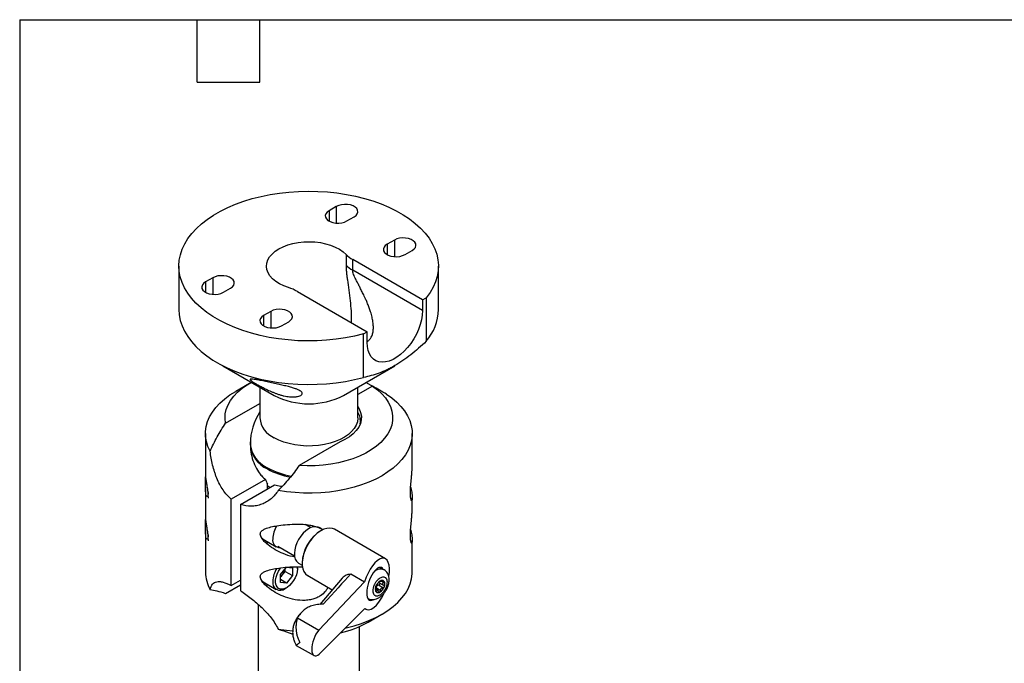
# Model space of a CAD drawing. Header units: millimetres. Extents: x 6 to 273, y 6 to 210.
# Tile 3 of 5: x 6 to 126, y 131 to 210. Entities that reach past the tile are written whole.
import ezdxf

# ---------------------------------------------------------------- set-up
doc = ezdxf.new("R2010")
doc.units = ezdxf.units.MM
doc.layers.add('TEXT', color=140, linetype='Continuous', lineweight=25)

msp = doc.modelspace()

# ---------------------------------------------------------------- linework, layer by layer
for p, q in [((44.8545, 186.8258), (43.9706, 186.3155)), ((44.8545, 186.8258), (44.8545, 184.8088)), ((43.9706, 186.3155), (43.9706, 185.0609)), ((46.1438, 185.0609), (47.0277, 185.5712)), ((51.9256, 182.7437), (51.0417, 182.2335)), ((51.0417, 182.2335), (51.0417, 180.9789)), ((51.9256, 182.7437), (51.9256, 180.7268)), ((46.0455, 180.9973), (46.0455, 179.701)), ((53.2149, 180.9789), (54.0988, 181.4891)), ((55.3513, 175.4696), (46.8537, 180.3752)), ((46.8537, 179.0789), (46.8537, 180.3752)), ((25.718, 179.5789), (25.718, 174.2902)), ((55.3513, 174.1734), (46.8537, 179.0789)), ((57.2775, 174.2902), (57.2775, 179.5789)), ((29.8285, 178.1514), (28.9446, 177.6412)), ((28.9446, 177.6412), (28.9446, 176.3866)), ((29.8285, 178.1514), (29.8285, 176.1345)), ((31.1178, 176.3866), (32.0017, 176.8968)), ((40.1185, 176.487), (48.6161, 171.5815)), ((55.3513, 175.4696), (55.7977, 175.7273)), ((55.3513, 175.4696), (55.3513, 174.1734)), ((55.7977, 175.7273), (55.7977, 170.4386)), ((36.8995, 174.0694), (36.0157, 173.5591)), ((36.8995, 174.0694), (36.8995, 172.0525)), ((36.0157, 173.5591), (36.0157, 172.3045)), ((38.1889, 172.3045), (39.0728, 172.8148)), ((46.6811, 173.0085), (46.6699, 172.705)), ((48.1697, 171.3238), (48.6161, 171.5815)), ((48.1697, 166.0351), (48.1697, 171.3238)), ((48.6161, 170.2852), (48.6161, 171.5815)), ((31.0679, 167.4543), (37.3115, 163.8488)), ((45.7319, 163.8488), (51.9854, 167.4601)), ((34.3139, 165.3104), (32.6298, 164.3379)), ((48.475, 165.4329), (49.8331, 164.6525)), ((35.5686, 164.8553), (35.5686, 161.122)), ((49.2677, 164.9744), (47.4748, 163.9394)), ((47.4748, 161.122), (47.4748, 164.8553)), ((49.8331, 164.6525), (49.8331, 164.6495)), ((31.3997, 160.4635), (35.5686, 162.8701)), ((28.9487, 159.2064), (28.9487, 154.0405)), ((45.3096, 158.1815), (40.3311, 155.3075)), ((54.0947, 155.346), (54.0947, 159.2064)), ((36.2289, 153.6274), (32.0877, 151.2367)), ((28.9487, 152.6996), (28.9487, 148.8555)), ((33.2102, 150.5887), (37.3514, 152.9794)), ((36.5055, 152.491), (36.5055, 153.0389)), ((29.2339, 151.8516), (29.2339, 151.67)), ((32.0877, 140.7285), (32.0877, 151.2367)), ((54.0947, 150.1609), (54.0947, 151.4109)), ((33.2102, 150.5887), (33.2102, 140.0804)), ((28.9487, 147.5145), (28.9487, 142.355)), ((41.7534, 147.7544), (41.0972, 148.1333)), ((43.2181, 147.5043), (42.7716, 147.762)), ((50.8218, 143.9808), (44.6315, 147.5543)), ((29.2339, 146.6666), (29.2339, 146.4849)), ((35.9691, 146.3487), (37.5601, 145.4302)), ((54.0947, 142.355), (54.0947, 146.2259)), ((37.7299, 145.4946), (39.7692, 144.3173)), ((38.0774, 142.048), (38.7993, 142.9461)), ((38.6374, 142.4292), (38.6374, 142.7447)), ((38.7993, 142.9461), (39.5213, 142.8816)), ((39.5213, 142.8816), (39.5213, 141.9189)), ((40.1252, 142.7489), (40.1252, 142.953)), ((40.2718, 143.4318), (40.7183, 143.174)), ((50.6533, 142.6347), (50.1635, 142.9174)), ((32.0877, 140.7285), (33.2102, 141.3765)), ((38.0774, 141.0854), (38.0774, 142.048)), ((38.0774, 141.7325), (38.2764, 141.9801)), ((38.7993, 141.0208), (38.0774, 141.4376)), ((38.2764, 141.9801), (38.6374, 142.4292)), ((38.6374, 142.4292), (39.5213, 141.9189)), ((39.5213, 141.9189), (38.7993, 141.0208)), ((41.3817, 141.925), (44.3627, 140.2042)), ((45.5595, 141.6264), (42.8608, 138.4195)), ((46.6237, 142.1259), (48.2887, 141.1647)), ((33.2102, 140.7685), (31.3997, 139.7233)), ((35.9691, 141.1636), (37.5601, 140.2452)), ((38.7993, 141.0208), (38.0774, 141.0854)), ((38.6228, 140.3505), (38.7995, 140.4526)), ((48.2887, 141.1647), (42.7296, 135.2985)), ((49.9411, 140.0957), (49.6703, 140.252)), ((49.7305, 140.4353), (50.2608, 140.1292)), ((50.513, 140.4498), (49.9827, 140.756)), ((50.0805, 141.0523), (50.6111, 140.746)), ((50.1617, 141.25), (50.2549, 141.1962)), ((50.2437, 141.2488), (50.2028, 141.2724)), ((50.617, 141.0768), (50.4023, 141.2008)), ((49.6592, 140.0798), (49.7784, 140.011)), ((35.3728, 138.414), (35.3728, 125.9022)), ((42.7743, 132.3676), (48.338, 137.9302)), ((48.3247, 137.9169), (48.4579, 137.8401)), ((40.1482, 136.7887), (42.7296, 135.2985)), ((40.8233, 137.6269), (40.3961, 137.1742)), ((40.8233, 137.6269), (40.8586, 137.6631)), ((40.9002, 137.699), (40.83, 137.6211)), ((48.7295, 136.251), (50.4136, 137.2235)), ((47.6706, 125.9022), (47.6706, 135.7185)), ((39.9882, 133.4359), (42.1561, 132.1844))]:
    msp.add_line(p, q)
at = {"flags": 128}
for points in [[(48.1697, 171.3238), (47.0873, 171.0601), (45.9738, 170.8436), (44.8355, 170.6756), (43.6788, 170.5569), (42.5099, 170.4882), (41.3354, 170.47), (40.1619, 170.5022), (38.9957, 170.5847), (37.8434, 170.7171), (36.7114, 170.8987), (35.6059, 171.1283), (34.533, 171.4048), (33.4988, 171.7266), (32.5089, 172.092), (31.5689, 172.4988), (30.6839, 172.9449), (29.8588, 173.4278), (29.0983, 173.9448), (28.4065, 174.493), (27.7873, 175.0694), (27.244, 175.6708), (26.7798, 176.2939), (26.3972, 176.9351), (26.0983, 177.5911), (25.8848, 178.258), (25.7578, 178.9323), (25.7181, 179.6102), (25.7659, 180.2879), (25.9009, 180.9616), (26.1223, 181.6277), (26.429, 182.2825), (26.8192, 182.9222), (27.2908, 183.5434), (27.8412, 184.1427), (28.4672, 184.7166), (29.1655, 185.2621), (29.9322, 185.776), (30.7629, 186.2556), (31.6532, 186.6982), (32.5981, 187.1013), (33.5923, 187.4627), (34.6303, 187.7805), (35.7064, 188.0527), (36.8146, 188.278), (37.9488, 188.455), (39.1026, 188.5828), (40.2697, 188.6608), (41.4437, 188.6883), (42.6179, 188.6654), (43.7859, 188.5921), (44.9412, 188.4689), (46.0775, 188.2963), (47.1883, 188.0754), (48.2676, 187.8075), (49.3094, 187.4939), (50.3079, 187.1364), (51.2575, 186.737), (52.1531, 186.298), (52.9895, 185.8217), (53.7623, 185.3108), (54.467, 184.7681), (55.0999, 184.1967), (55.6573, 183.5996), (56.1363, 182.9803), (56.5341, 182.3421), (56.8486, 181.6886), (57.0779, 181.0234), (57.2209, 180.3502), (57.2767, 179.6727), (57.2451, 178.9947), (57.1261, 178.3199), (56.9205, 177.6521), (56.6294, 176.995), (56.2544, 176.3522), (55.7977, 175.7273)], [(47.0277, 185.5712), (47.2562, 185.7395), (47.4082, 185.9345), (47.475, 186.1449), (47.4526, 186.3584), (47.3424, 186.5625), (47.1508, 186.7456), (46.8888, 186.8968), (46.5718, 187.0074), (46.2181, 187.0711), (45.8483, 187.084), (45.4839, 187.0454), (45.1461, 186.9576), (44.8545, 186.8258)], [(43.9706, 186.3155), (43.7421, 186.1471), (43.5901, 185.9521), (43.5233, 185.7418), (43.5457, 185.5283), (43.6559, 185.3241), (43.8476, 185.1411), (44.1095, 184.9899), (44.4265, 184.8792), (44.7802, 184.8156), (45.15, 184.8027), (45.5144, 184.8413), (45.8522, 184.929), (46.1438, 185.0609)], [(39.0409, 176.9536), (38.4651, 177.1657), (37.9429, 177.4197), (37.4834, 177.7114), (37.0946, 178.0356), (36.7834, 178.3866), (36.5553, 178.7582), (36.4142, 179.1439), (36.3625, 179.5371), (36.4013, 179.9307), (36.5298, 180.3179), (36.7458, 180.692), (37.0455, 181.0463), (37.4236, 181.3746), (37.8735, 181.6712), (38.3873, 181.931), (38.9561, 182.1492), (39.5698, 182.3222), (40.2177, 182.4469), (40.8885, 182.5211), (41.5703, 182.5435), (42.2513, 182.5137), (42.9196, 182.4322), (43.5633, 182.3005), (44.1713, 182.1208), (44.7328, 181.8964), (45.238, 181.6311), (45.6782, 181.3297), (46.0455, 180.9973)], [(51.0417, 182.2335), (50.8132, 182.0651), (50.6612, 181.8701), (50.5944, 181.6597), (50.6168, 181.4463), (50.727, 181.2421), (50.9186, 181.0591), (51.1806, 180.9078), (51.4976, 180.7972), (51.8513, 180.7336), (52.2211, 180.7207), (52.5855, 180.7592), (52.9233, 180.847), (53.2149, 180.9789)], [(54.0988, 181.4891), (54.3273, 181.6575), (54.4793, 181.8525), (54.5461, 182.0629), (54.5237, 182.2763), (54.4135, 182.4805), (54.2218, 182.6635), (53.9599, 182.8147), (53.6429, 182.9254), (53.2892, 182.989), (52.9194, 183.0019), (52.555, 182.9634), (52.2172, 182.8756), (51.9256, 182.7437)], [(28.9446, 177.6412), (28.7161, 177.4728), (28.5641, 177.2778), (28.4973, 177.0674), (28.5197, 176.854), (28.6299, 176.6498), (28.8215, 176.4668), (29.0835, 176.3155), (29.4005, 176.2049), (29.7542, 176.1413), (30.124, 176.1284), (30.4884, 176.1669), (30.8262, 176.2547), (31.1178, 176.3866)], [(32.0017, 176.8968), (32.2302, 177.0652), (32.3822, 177.2602), (32.449, 177.4706), (32.4266, 177.684), (32.3164, 177.8882), (32.1248, 178.0712), (31.8628, 178.2225), (31.5458, 178.3331), (31.1921, 178.3967), (30.8223, 178.4096), (30.4579, 178.3711), (30.1201, 178.2833), (29.8285, 178.1514)], [(25.718, 174.2902), (25.7578, 173.6436), (25.8848, 172.9693), (26.0983, 172.3023), (26.3972, 171.6464), (26.7798, 171.0051), (27.244, 170.3821), (27.7873, 169.7806), (28.4065, 169.2042), (29.0983, 168.656), (29.8588, 168.1391), (30.6839, 167.6562), (31.5689, 167.2101), (32.5089, 166.8032), (33.4988, 166.4379), (34.533, 166.1161), (35.6059, 165.8396), (36.7114, 165.6099), (37.8434, 165.4284), (38.9957, 165.296), (40.1619, 165.2135), (41.3354, 165.1812), (42.5099, 165.1995), (43.6788, 165.2682), (44.8355, 165.3869), (45.9738, 165.5549), (47.0873, 165.7714), (48.1697, 166.0351)], [(39.0728, 172.8148), (39.3012, 172.9831), (39.4533, 173.1782), (39.52, 173.3885), (39.4977, 173.602), (39.3875, 173.8062), (39.1958, 173.9892), (38.9339, 174.1404), (38.6168, 174.2511), (38.2632, 174.3147), (37.8934, 174.3276), (37.529, 174.289), (37.1912, 174.2013), (36.8995, 174.0694)], [(55.3513, 174.1734), (55.3199, 173.6257), (55.2264, 173.0521), (55.0725, 172.4631), (54.861, 171.8698), (54.596, 171.2832), (54.2822, 170.7142), (53.9257, 170.1734), (53.533, 169.6709), (53.1114, 169.2161), (52.6688, 168.8174), (52.2135, 168.4823), (51.7539, 168.2169), (51.2985, 168.0263), (50.8559, 167.914), (50.4344, 167.8821), (50.0417, 167.9312), (49.6851, 168.0603), (49.3714, 168.2671), (49.1063, 168.5477), (48.8949, 168.8969), (48.741, 169.3081), (48.6475, 169.7738), (48.6161, 170.2852)], [(36.0157, 173.5591), (35.7872, 173.3908), (35.6352, 173.1958), (35.5684, 172.9854), (35.5907, 172.7719), (35.701, 172.5677), (35.8926, 172.3847), (36.1546, 172.2335), (36.4716, 172.1229), (36.8253, 172.0592), (37.1951, 172.0463), (37.5594, 172.0849), (37.8973, 172.1727), (38.1889, 172.3045)], [(31.3997, 160.4635), (31.3322, 161.0256), (31.3582, 161.5889), (31.4775, 162.1482), (31.6888, 162.6983), (31.9904, 163.2343), (32.3794, 163.7511), (32.8522, 164.2441), (33.4046, 164.7087), (34.0314, 165.1406), (34.551, 165.443)], [(29.5158, 157.051), (29.2457, 157.6379), (29.0616, 158.2358), (28.9647, 158.8406), (28.9556, 159.4478), (29.0346, 160.0534), (29.201, 160.6531), (29.4536, 161.2426), (29.7907, 161.8179), (30.2099, 162.3749), (30.7083, 162.9097), (31.2825, 163.4185), (31.9283, 163.8979), (32.6298, 164.3379)], [(49.2677, 164.9744), (49.8658, 164.5291), (50.3874, 164.0528), (50.8277, 163.5498), (51.1826, 163.0249), (51.4488, 162.4828), (51.624, 161.9284), (51.7066, 161.3669), (51.6957, 160.8035), (51.5914, 160.2432), (51.3949, 159.6912), (51.1077, 159.1526), (50.7326, 158.6324), (50.273, 158.1353), (49.7332, 157.6658), (49.118, 157.2283), (48.4331, 156.8267), (47.6849, 156.4649), (46.8801, 156.146), (46.0261, 155.873), (45.1309, 155.6485), (44.2025, 155.4744), (43.2495, 155.3524), (42.2807, 155.2835), (41.3049, 155.2685), (40.3311, 155.3075)], [(50.9557, 164.0045), (51.6175, 163.5324), (52.2086, 163.03), (52.7249, 162.5009), (53.1627, 161.9487), (53.5191, 161.3773), (53.7915, 160.7907), (53.978, 160.1931), (54.0773, 159.5885), (54.0886, 158.9812), (54.012, 158.3755), (53.848, 157.7757), (53.5977, 157.1858), (53.2628, 156.6101), (52.8458, 156.0526), (52.3494, 155.5171), (51.7773, 155.0075), (51.1334, 154.5273), (50.4221, 154.0798), (49.6486, 153.6682), (48.8182, 153.2954), (47.9367, 152.964), (47.0103, 152.6762), (46.0454, 152.4342), (45.0489, 152.2396), (44.0277, 152.0938), (42.989, 151.9977), (41.94, 151.9521), (40.888, 151.9574), (39.8405, 152.0133), (38.8048, 152.1196), (37.788, 152.2755)], [(47.4748, 162.4878), (47.6385, 162.2134), (47.818, 161.7727), (47.9025, 161.3227), (47.8909, 160.8701), (47.7834, 160.4217), (47.5815, 159.9843), (47.2882, 159.5644), (46.9081, 159.1685), (46.4468, 158.8024), (45.9112, 158.4718), (45.3096, 158.1815)], [(47.4748, 161.122), (47.4741, 161.0691), (47.4177, 160.6472), (47.272, 160.2326), (47.039, 159.8314), (46.7225, 159.4497), (46.3271, 159.0935), (45.8588, 158.7679), (45.3248, 158.4781), (44.7332, 158.2283), (44.0928, 158.0224), (43.4135, 157.8635), (42.7056, 157.754), (41.9796, 157.6956), (41.2468, 157.689), (40.518, 157.7346), (39.8046, 157.8314), (39.1171, 157.9782), (38.4661, 158.1726), (37.8614, 158.4117), (37.3122, 158.692)], [(36.7704, 152.6439), (36.6563, 152.7366), (36.5055, 152.8704)], [(29.2871, 152.0492), (29.2667, 151.9643), (29.2339, 151.67)], [(29.2339, 151.67), (29.2667, 151.4135), (29.2871, 151.3521)], [(41.4908, 147.6201), (41.1569, 147.3837), (40.8361, 147.0828), (40.5402, 146.7281), (40.2796, 146.3325), (40.064, 145.9103), (39.9011, 145.4768), (39.7967, 145.0477), (39.7547, 144.6384), (39.7766, 144.2638), (39.8615, 143.9373), (40.0064, 143.6708), (40.2061, 143.4739), (40.2718, 143.4318)], [(44.6315, 147.5543), (44.3863, 147.6585), (44.0649, 147.7063), (43.7148, 147.6731), (43.3452, 147.56), (42.9665, 147.3699), (42.5889, 147.1081), (42.2226, 146.7816), (41.8777, 146.3995), (41.5637, 145.9721), (41.2889, 145.5111), (41.0611, 145.029), (40.8863, 144.5391), (40.7693, 144.0546), (40.7134, 143.5888), (40.72, 143.1544), (40.789, 142.7632), (40.9185, 142.426), (41.105, 142.1519), (41.3433, 141.9483), (41.3817, 141.925)], [(29.2871, 146.8641), (29.2667, 146.7792), (29.2339, 146.4849)], [(29.2339, 146.4849), (29.2667, 146.2285), (29.2871, 146.1671)], [(40.1041, 143.0086), (40.1252, 142.7489), (40.0942, 142.4018), (40.0026, 142.0353), (39.8548, 141.6663), (39.6576, 141.3121), (39.4204, 140.9893), (39.154, 140.713), (38.8711, 140.4961), (38.5848, 140.3488), (38.3086, 140.2779), (38.0553, 140.2867), (37.8368, 140.3749), (37.6633, 140.5383), (37.5429, 140.7693), (37.4813, 141.057), (37.4813, 141.3881), (37.5429, 141.747), (37.6633, 142.117), (37.8368, 142.4807), (38.0553, 142.8212), (38.0996, 142.88)], [(45.9745, 135.5672), (46.0454, 135.5829), (47.0103, 135.8249), (47.9367, 136.1126), (48.8182, 136.444), (49.6486, 136.8168), (50.4221, 137.2284), (51.1334, 137.6759), (51.7773, 138.1561), (52.3494, 138.6658), (52.8458, 139.2012), (53.2628, 139.7587), (53.5977, 140.3345), (53.848, 140.9243), (54.012, 141.5242), (54.0886, 142.1299), (54.0947, 142.355)], [(37.788, 135.4242), (38.8048, 135.2683), (39.5541, 135.1862)]]:
    msp.add_lwpolyline(points, dxfattribs=at)
for centre, radius, start, end in [((48.6089, 183.4915), 3.5766, 224.216705, 240.611118), ((48.6089, 182.1953), 3.5766, 224.216705, 240.611118), ((37.4277, 171.7499), 5.4481, 60.402117, 72.775961), ((51.1423, 174.4374), 6.137, 319.33829, 358.625573), ((41.5217, 171.9335), 9.1153, 242.496591, 297.508784), ((41.5217, 157.9254), 7.125, 146.670682, 179.556095), ((45.5605, 160.6774), 2.2324, 352.849609, 30.961576), ((38.4367, 161.3394), 2.8764, 184.334267, 246.985874), ((37.8807, 158.2572), 3.4948, 184.539635, 246.436764), ((37.8716, 158.0906), 3.4801, 183.73424, 246.512327), ((40.9515, 163.1678), 9.2627, 241.161378, 260.227701), ((40.8934, 162.8563), 9.0972, 241.011727, 259.757031), ((39.4416, 154.7784), 3.4126, 199.710771, 210.64389), ((40.3015, 146.2665), 3.1845, 147.379539, 177.54151), ((45.4735, 143.3156), 4.7667, 121.672989, 178.332388), ((42.2685, 146.5464), 1.3258, 71.458165, 125.912036), ((36.4073, 147.059), 0.8346, 202.339013, 238.335183), ((38.0204, 146.2465), 0.914, 170.133174, 269.381535), ((36.2216, 147.261), 1.3548, 272.48132, 287.441519), ((40.3015, 141.0815), 3.1845, 147.379539, 177.54151), ((36.9808, 143.0319), 1.6688, 320.931427, 349.377724), ((50.2385, 141.5555), 1.1562, 68.981763, 132.948964), ((33.4571, 142.389), 4.5086, 180.432334, 209.052369), ((36.4073, 141.874), 0.8346, 202.339013, 238.335183), ((37.1276, 142.8945), 1.4683, 310.305195, 321.48307), ((50.4099, 140.9785), 0.366, 42.610619, 130.201565), ((36.2216, 142.076), 1.3548, 272.48132, 287.441519), ((38.0373, 141.0717), 0.9289, 170.934115, 309.071261), ((50.3318, 140.3073), 0.7282, 153.851639, 207.895606), ((50.8695, 140.2008), 1.2656, 123.350882, 160.265157), ((49.498, 140.992), 1.2656, 303.350882, 340.265157), ((50.0357, 140.8856), 0.7282, 333.851639, 27.895606), ((49.9576, 140.2143), 0.366, 222.610619, 310.201565), ((42.695, 146.9619), 12.2938, 282.566018, 299.396835)]:
    msp.add_arc(centre, radius, start, end)
for centre, major_axis, ratio, start_param, end_param in [((49.6398, 140.9104), (1.0842, 3.1152), 0.41298968, 5.13991972, 7.91585513), ((49.6398, 140.9104), (0.6922, 1.9889), 0.41298968, 5.93482621, 8.57807566), ((-6.7241, 76.237), (56.5728, 68.9459), 0.02000217, 0.31575001, 0.46300742), ((49.6398, 140.9104), (1.0842, 3.1152), 0.41298968, 2.95711088, 4.46380451), ((49.6398, 140.9104), (0.6922, 1.9889), 0.41298968, 2.29489035, 3.57280723), ((42.8162, 133.899), (0.6055, 1.7397), 0.41298968, 0.79251655, 3.79726416)]:
    msp.add_ellipse(centre, major_axis=major_axis, ratio=ratio, start_param=start_param, end_param=end_param)
for points, knots in [([(46.0455, 179.701), (46.0479, 179.5593), (46.0529, 179.2702), (46.0892, 178.8234), (46.1402, 178.3656), (46.2343, 177.6552), (46.3841, 176.6543), (46.5461, 175.3881), (46.6591, 174.168), (46.6727, 173.3764), (46.679, 173.0043)], [0, 0, 0, 0, 0.07273409, 0.14833317, 0.2152456, 0.28737031, 0.47414881, 0.66201161, 0.84110265, 1, 1, 1, 1]), ([(48.6161, 170.3912), (48.7047, 170.454), (48.9138, 170.6022), (49.1335, 170.9355), (49.2951, 171.3602), (49.3688, 171.8416), (49.368, 172.377), (49.2999, 172.9368), (49.1701, 173.5355), (49.0064, 174.0914), (48.8157, 174.6307), (48.6224, 175.117), (48.3883, 175.6521), (48.1414, 176.1738), (47.885, 176.686), (47.6528, 177.1362), (47.4339, 177.5579), (47.2443, 177.9324), (47.086, 178.266), (46.9646, 178.5601), (46.8733, 178.8409), (46.8599, 179.0035), (46.8537, 179.0789)], [0, 0, 0, 0, 0.03820915, 0.09016023, 0.14344217, 0.20230136, 0.26137987, 0.32712728, 0.39063438, 0.46146679, 0.51250499, 0.57093382, 0.62424454, 0.69204241, 0.74608052, 0.79587642, 0.84202783, 0.88504002, 0.91708431, 0.94716444, 0.97548273, 1, 1, 1, 1]), ([(55.7977, 170.4386), (55.1797, 169.8375), (54.5546, 169.2818), (53.2863, 168.283), (52.6432, 167.8402), (51.8263, 167.3681), (51.6622, 167.2777), (51.3362, 167.107), (51.1739, 167.0263), (50.6891, 166.7982), (49.7275, 166.397), (48.7881, 166.1475), (48.1697, 166.0351)], [0, 0, 0, 0, 0.25, 0.25, 0.5, 0.5, 0.5625, 0.5625, 0.625, 0.625, 0.75, 1, 1, 1, 1]), ([(34.5835, 165.8341), (34.6614, 165.8292), (34.7623, 165.8173), (34.9488, 165.7893), (35.0169, 165.7782), (35.1663, 165.7526), (35.2476, 165.738), (35.4204, 165.7059), (35.5123, 165.6884), (35.7079, 165.6503), (35.8124, 165.6296), (36.0279, 165.5863), (36.1394, 165.5636), (36.3698, 165.5163), (36.4897, 165.4914), (36.855, 165.415), (37.1003, 165.3628), (37.4707, 165.2823), (37.595, 165.255), (37.8365, 165.2013), (37.9547, 165.1746), (38.302, 165.0949), (38.5257, 165.0418), (38.9361, 164.9393), (39.1254, 164.8894), (39.4758, 164.7904), (39.6333, 164.7422), (39.9143, 164.6479), (40.0384, 164.6016), (40.2569, 164.5093), (40.3495, 164.4638), (40.5028, 164.3745), (40.5639, 164.3305), (40.6568, 164.2428), (40.6887, 164.199), (40.7221, 164.1125), (40.7236, 164.0701), (40.6969, 163.9875), (40.6687, 163.9472), (40.5798, 163.8697), (40.5186, 163.8322), (40.3619, 163.7646), (40.2666, 163.7342), (40.0332, 163.685), (39.894, 163.6662), (39.6517, 163.6545), (39.565, 163.6533), (39.3774, 163.6581), (39.2768, 163.6642), (39.0663, 163.6847), (38.955, 163.6993), (38.7227, 163.738), (38.6047, 163.7616), (38.3648, 163.8172), (38.2423, 163.8493), (37.9969, 163.9205), (37.8767, 163.9587), (37.6401, 164.0394), (37.5231, 164.0821), (37.2954, 164.1696), (37.1856, 164.214), (36.9725, 164.3035), (36.8692, 164.3485), (36.6682, 164.4389), (36.5704, 164.4842), (36.2891, 164.6176), (36.1158, 164.7039), (35.7915, 164.8704), (35.6397, 164.951), (35.3612, 165.1028), (35.2347, 165.1739), (35.005, 165.3065), (34.9019, 165.368), (34.7197, 165.4814), (34.6409, 165.5331), (34.5125, 165.6242), (34.4623, 165.6639), (34.4095, 165.7149), (34.3957, 165.7304), (34.3763, 165.7585), (34.3706, 165.7711), (34.3671, 165.8039), (34.3822, 165.8192), (34.4515, 165.8366), (34.5055, 165.8389), (34.5835, 165.8341)], [0, 0, 0, 0, 0.03125, 0.03125, 0.046875, 0.046875, 0.0625, 0.0625, 0.078125, 0.078125, 0.09375, 0.09375, 0.109375, 0.109375, 0.125, 0.125, 0.15625, 0.15625, 0.171875, 0.171875, 0.1875, 0.1875, 0.21875, 0.21875, 0.25, 0.25, 0.28125, 0.28125, 0.3125, 0.3125, 0.34375, 0.34375, 0.375, 0.375, 0.40625, 0.40625, 0.4375, 0.4375, 0.46875, 0.46875, 0.5, 0.5, 0.53125, 0.53125, 0.5625, 0.5625, 0.578125, 0.578125, 0.59375, 0.59375, 0.609375, 0.609375, 0.625, 0.625, 0.640625, 0.640625, 0.65625, 0.65625, 0.671875, 0.671875, 0.6875, 0.6875, 0.703125, 0.703125, 0.71875, 0.71875, 0.75, 0.75, 0.78125, 0.78125, 0.8125, 0.8125, 0.84375, 0.84375, 0.875, 0.875, 0.90625, 0.90625, 0.921875, 0.921875, 0.9375, 0.9375, 0.96875, 0.96875, 1, 1, 1, 1]), ([(29.5158, 157.051), (29.7713, 157.6417), (30.0583, 158.2202), (30.6876, 159.3568), (31.0299, 159.9148), (31.3997, 160.4635)], [0, 0, 0, 0, 0.5, 0.5, 1, 1, 1, 1]), ([(34.4404, 158.6497), (34.4174, 158.2883), (34.3697, 157.5378), (34.5396, 156.4407), (34.8809, 155.411), (35.3197, 154.6209), (35.7814, 154.0315), (36.0797, 153.7621), (36.2289, 153.6274)], [0, 0, 0, 0, 0.185302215, 0.384766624, 0.573417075, 0.761955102, 0.880982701, 1, 1, 1, 1]), ([(32.0877, 151.2367), (31.7101, 151.5431), (31.378, 151.9139), (30.9363, 152.5575), (30.7984, 152.7878), (30.5475, 153.2633), (30.4334, 153.5101), (30.277, 153.893), (30.2273, 154.0228), (30.1325, 154.2866), (30.0873, 154.421), (29.9597, 154.8263), (29.8849, 155.0993), (29.7525, 155.6503), (29.6949, 155.9282), (29.5944, 156.4886), (29.5515, 156.7714), (29.5158, 157.051)], [0, 0, 0, 0, 0.25, 0.25, 0.375, 0.375, 0.5, 0.5, 0.5625, 0.5625, 0.625, 0.625, 0.75, 0.75, 0.875, 0.875, 1, 1, 1, 1]), ([(40.3311, 155.3075), (39.9613, 154.7588), (39.5632, 154.233), (38.7154, 153.2226), (38.2656, 152.738), (37.788, 152.2755)], [0, 0, 0, 0, 0.5, 0.5, 1, 1, 1, 1]), ([(53.8624, 151.9868), (53.8639, 152.099), (53.8685, 152.4448), (53.9203, 153.1287), (53.994, 153.842), (54.0487, 154.4074), (54.0819, 154.8729), (54.0996, 155.1895), (54.0942, 155.3389), (54.0939, 155.346)], [0, 0, 0, 0, 0.10670155, 0.32899306, 0.55025914, 0.68299017, 0.81942391, 0.99143153, 1, 1, 1, 1]), ([(29.2336, 151.7974), (29.2327, 151.7662), (29.2303, 151.6769), (29.2063, 151.574), (29.1585, 151.5132), (29.0794, 151.567), (28.9975, 151.8085), (28.9531, 152.2326), (28.9465, 152.702), (28.953, 153.0938), (28.9593, 153.407), (28.9625, 153.6661), (28.9615, 153.8526), (28.9589, 153.9133), (28.9581, 153.9318)], [0, 0, 0, 0, 0.02701696, 0.07727927, 0.15036572, 0.25279949, 0.42146268, 0.586025, 0.704395, 0.79017626, 0.8496175, 0.90763637, 0.97194235, 1, 1, 1, 1]), ([(28.9503, 154.0405), (28.9502, 154.0295), (28.9497, 153.9935), (28.978, 153.7068), (29.0469, 153.2471), (29.133, 152.7435), (29.1972, 152.3209), (29.2297, 152.0311), (29.2335, 151.8958), (29.2352, 151.8355)], [0, 0, 0, 0, 0.092535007, 0.304256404, 0.525015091, 0.732828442, 0.856037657, 0.935764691, 1, 1, 1, 1]), ([(37.788, 152.2755), (37.558, 151.8891), (37.2668, 151.555), (36.7585, 151.1326), (36.5755, 151.0044), (36.1954, 150.7825), (35.998, 150.6881), (35.5908, 150.5334), (35.3809, 150.473), (35.0573, 150.4101), (34.9478, 150.3938), (34.7295, 150.3712), (34.6203, 150.3648), (34.0749, 150.3576), (33.6399, 150.4293), (33.2102, 150.5887)], [0, 0, 0, 0, 0.25, 0.25, 0.375, 0.375, 0.5, 0.5, 0.625, 0.625, 0.6875, 0.6875, 0.75, 0.75, 1, 1, 1, 1]), ([(37.3514, 152.9794), (37.5927, 152.8983), (37.8944, 152.797), (38.2101, 152.7974), (38.2734, 152.7975)], [0, 0, 0, 0, 0.79969571, 1, 1, 1, 1]), ([(53.8956, 152.711), (53.9062, 152.6719), (53.9883, 152.3699), (54.0531, 151.9615), (54.0993, 151.507), (54.0939, 151.239), (54.0629, 151.0868), (54.013, 151.0287), (53.9445, 151.1217), (53.8769, 151.4348), (53.8672, 151.8027), (53.8624, 151.9868)], [0, 0, 0, 0, 0.02665105, 0.20586193, 0.32649091, 0.45009798, 0.53850621, 0.62922403, 0.75630501, 0.8780422, 1, 1, 1, 1]), ([(53.8624, 146.8018), (53.8639, 146.9139), (53.8685, 147.2598), (53.9203, 147.9437), (53.994, 148.6569), (54.0487, 149.2224), (54.0819, 149.6879), (54.0996, 150.0045), (54.0942, 150.1538), (54.0939, 150.1609)], [0, 0, 0, 0, 0.10670155, 0.32899306, 0.55025914, 0.68299017, 0.81942391, 0.99143153, 1, 1, 1, 1]), ([(29.2336, 146.6124), (29.2327, 146.5811), (29.2303, 146.4918), (29.2063, 146.3889), (29.1585, 146.3282), (29.0794, 146.382), (28.9975, 146.6234), (28.9531, 147.0476), (28.9465, 147.517), (28.953, 147.9088), (28.9593, 148.222), (28.9625, 148.4811), (28.9615, 148.6676), (28.9589, 148.7283), (28.9581, 148.7467)], [0, 0, 0, 0, 0.02701696, 0.07727927, 0.15036572, 0.25279949, 0.42146268, 0.586025, 0.704395, 0.79017626, 0.8496175, 0.90763637, 0.97194235, 1, 1, 1, 1]), ([(28.9503, 148.8555), (28.9502, 148.8445), (28.9497, 148.8085), (28.978, 148.5218), (29.0469, 148.0621), (29.133, 147.5584), (29.1972, 147.1359), (29.2297, 146.8461), (29.2335, 146.7108), (29.2352, 146.6504)], [0, 0, 0, 0, 0.092535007, 0.304256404, 0.525015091, 0.732828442, 0.856037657, 0.935764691, 1, 1, 1, 1]), ([(35.6149, 146.9625), (35.6161, 146.9915), (35.6206, 147.0953), (35.7149, 147.3118), (35.9841, 147.5215), (36.4564, 147.7239), (37.0789, 147.8914), (37.9295, 148.0372), (38.9164, 148.1521), (39.9279, 148.1974), (40.8421, 148.1733), (41.5649, 148.0958), (42.1855, 147.9589), (42.6647, 147.8144), (42.9089, 147.6608), (43.0087, 147.5981)], [0, 0, 0, 0, 0.01241461, 0.04440576, 0.10751302, 0.17009795, 0.27215559, 0.37437418, 0.50701429, 0.63949046, 0.73127076, 0.82290269, 0.88878262, 0.954573, 1, 1, 1, 1]), ([(53.8956, 147.5259), (53.9062, 147.4868), (53.9883, 147.1849), (54.0531, 146.7765), (54.0993, 146.322), (54.0939, 146.054), (54.0629, 145.9018), (54.013, 145.8436), (53.9445, 145.9367), (53.8769, 146.2498), (53.8672, 146.6177), (53.8624, 146.8018)], [0, 0, 0, 0, 0.02665105, 0.20586193, 0.32649091, 0.45009798, 0.53850621, 0.62922403, 0.75630501, 0.8780422, 1, 1, 1, 1]), ([(39.8161, 144.2017), (39.7251, 144.2113), (39.2326, 144.2633), (38.4248, 144.5682), (37.4178, 145.0451), (36.6902, 145.5435), (36.1716, 145.9951), (35.8678, 146.3388), (35.6552, 146.6759), (35.627, 146.876), (35.6149, 146.9625)], [0, 0, 0, 0, 0.05162753, 0.2796748, 0.48063674, 0.68135812, 0.77489621, 0.86802569, 0.94295089, 1, 1, 1, 1]), ([(35.6149, 141.7775), (35.6161, 141.8065), (35.6206, 141.9103), (35.7149, 142.1268), (35.9841, 142.3364), (36.4564, 142.5389), (37.0789, 142.7063), (37.9295, 142.8524), (38.9165, 142.9656), (39.9083, 143.0164), (40.5378, 142.9897), (40.7837, 142.9793)], [0, 0, 0, 0, 0.01713663, 0.06129593, 0.14840666, 0.2347964, 0.37567268, 0.51677113, 0.69986223, 0.88272703, 1, 1, 1, 1]), ([(51.2873, 141.4128), (51.2848, 141.4864), (51.2785, 141.6698), (51.2151, 141.945), (51.0879, 142.225), (50.9023, 142.4518), (50.751, 142.5909), (50.6571, 142.6307), (50.6513, 142.6332)], [0, 0, 0, 0, 0.14980484, 0.37363008, 0.58445839, 0.78730203, 0.98689918, 1, 1, 1, 1]), ([(43.8145, 140.5206), (43.7903, 140.454), (43.7245, 140.2729), (43.464, 139.8937), (43.0398, 139.511), (42.499, 139.2214), (41.9754, 139.0348), (41.3849, 138.9219), (40.5545, 138.8819), (39.5344, 139.0139), (38.4233, 139.3721), (37.4182, 139.8629), (36.6902, 140.3582), (36.1716, 140.8101), (35.8678, 141.1538), (35.6552, 141.4909), (35.627, 141.691), (35.6149, 141.7775)], [0, 0, 0, 0, 0.02439163, 0.06631015, 0.14932315, 0.20097742, 0.25269417, 0.31642762, 0.38023726, 0.50014584, 0.62034162, 0.72626168, 0.83205494, 0.88135562, 0.93044093, 0.9699314, 1, 1, 1, 1]), ([(45.5791, 141.6109), (45.6176, 141.6665), (45.7656, 141.8806), (46.1529, 142.0858), (46.4852, 142.1141), (46.6237, 142.1259)], [0, 0, 0, 0, 0.16987508, 0.65397555, 1, 1, 1, 1]), ([(48.7424, 139.1352), (48.7841, 139.113), (48.9129, 139.0446), (49.1573, 139.0064), (49.453, 139.0146), (49.7504, 139.0912), (50.0462, 139.2312), (50.3358, 139.4368), (50.6071, 139.7028), (50.8464, 140.0173), (51.0433, 140.366), (51.1887, 140.7374), (51.2731, 141.0912), (51.283, 141.3149), (51.2873, 141.4128)], [0, 0, 0, 0, 0.03755398, 0.11607319, 0.19402869, 0.27447699, 0.35976138, 0.45040579, 0.5443353, 0.63850818, 0.73271149, 0.827769, 0.92458091, 1, 1, 1, 1]), ([(49.3, 140.0684), (49.2984, 140.1768), (49.3257, 140.4122), (49.4269, 140.7029), (49.5269, 140.9033), (49.5953, 141.0216), (49.6712, 141.1348), (49.7869, 141.2855), (49.9521, 141.4585), (50.1621, 141.6137), (50.3668, 141.7094), (50.5781, 141.7508), (50.7477, 141.7204), (50.8656, 141.6445), (50.9601, 141.5475), (51.042, 141.3852), (51.0669, 141.2098), (51.0687, 140.9807), (51.0219, 140.6796), (50.8257, 140.2274), (50.5323, 139.8306), (50.235, 139.5905), (49.9892, 139.4799), (49.8224, 139.4498), (49.6883, 139.4605), (49.5839, 139.4947), (49.4982, 139.5515), (49.401, 139.6532), (49.3231, 139.8181), (49.3012, 139.987), (49.3, 140.0684)], [0, 0, 0, 0, 0.05115738, 0.10231475, 0.11975757, 0.13720287, 0.15455396, 0.17212533, 0.21114746, 0.25016959, 0.28589816, 0.32162681, 0.36990924, 0.39384715, 0.4143335, 0.45736187, 0.50038822, 0.50317523, 0.56540038, 0.62763067, 0.68986094, 0.75208603, 0.78750883, 0.82293158, 0.84686594, 0.87080331, 0.89458069, 0.91470529, 0.96156871, 1, 1, 1, 1]), ([(29.5158, 140.1996), (29.5874, 140.4946), (29.6849, 140.7169), (29.8844, 140.961), (29.9606, 141.0275), (30.1307, 141.1282), (30.2247, 141.1629), (30.4331, 141.2028), (30.5475, 141.2081), (30.7371, 141.1937), (30.8034, 141.1851), (30.9404, 141.1607), (31.0113, 141.145), (31.3776, 141.0488), (31.7091, 140.9174), (32.0877, 140.7285)], [0, 0, 0, 0, 0.25, 0.25, 0.375, 0.375, 0.5, 0.5, 0.625, 0.625, 0.6875, 0.6875, 0.75, 0.75, 1, 1, 1, 1]), ([(31.3997, 139.7233), (31.0299, 139.845), (30.6876, 139.9434), (30.0583, 140.1011), (29.7713, 140.1603), (29.5158, 140.1996)], [0, 0, 0, 0, 0.5, 0.5, 1, 1, 1, 1]), ([(49.6574, 140.5036), (49.6521, 140.5048), (49.65, 140.5167), (49.6563, 140.5607), (49.6649, 140.5929), (49.6782, 140.6282)], [0, 0, 0, 0, 0.5, 0.5, 1, 1, 1, 1]), ([(49.6883, 139.9666), (49.6742, 139.9855), (49.6646, 140.0174), (49.6565, 140.0901), (49.6578, 140.13), (49.6626, 140.1668)], [0, 0, 0, 0, 0.5, 0.5, 1, 1, 1, 1]), ([(49.6574, 140.5036), (49.6632, 140.5022), (49.6671, 140.494), (49.6723, 140.4605), (49.6736, 140.4349), (49.6746, 140.3691), (49.6743, 140.3288), (49.6709, 140.2475), (49.6677, 140.2061), (49.6626, 140.1668)], [0, 0, 0, 0, 0.25, 0.25, 0.5, 0.5, 0.75, 0.75, 1, 1, 1, 1]), ([(49.7305, 140.4353), (49.733, 140.4141), (49.738, 140.3715), (49.7227, 140.311), (49.6993, 140.2683), (49.6796, 140.2546), (49.6733, 140.2503)], [0, 0, 0, 0, 0.298951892, 0.598950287, 0.871743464, 1, 1, 1, 1]), ([(49.6782, 140.6282), (49.6914, 140.6634), (49.7084, 140.6996), (49.7408, 140.7584), (49.7557, 140.7806), (49.7665, 140.7938)], [0, 0, 0, 0, 0.5, 0.5, 1, 1, 1, 1]), ([(49.9827, 140.756), (49.9444, 140.7574), (49.9057, 140.7518), (49.8331, 140.7233), (49.7996, 140.6998), (49.7501, 140.6372), (49.7342, 140.5979), (49.7208, 140.5172), (49.7226, 140.4755), (49.7305, 140.4353)], [0, 0, 0, 0, 0.25, 0.25, 0.5, 0.5, 0.75, 0.75, 1, 1, 1, 1]), ([(50.0188, 141.1144), (49.9998, 141.0898), (49.9773, 141.0624), (49.9278, 141.0028), (49.9009, 140.9704), (49.8516, 140.9077), (49.829, 140.8773), (49.7926, 140.8276), (49.778, 140.8078), (49.7665, 140.7938)], [0, 0, 0, 0, 0.25, 0.25, 0.5, 0.5, 0.75, 0.75, 1, 1, 1, 1]), ([(49.7784, 140.011), (49.7897, 140.042), (49.804, 140.0681), (49.8405, 140.1048), (49.8631, 140.1147), (49.9134, 140.1118), (49.9412, 140.0986), (49.9924, 140.0565), (50.016, 140.0278), (50.0358, 139.9948)], [0, 0, 0, 0, 0.25, 0.25, 0.5, 0.5, 0.75, 0.75, 1, 1, 1, 1]), ([(50.0918, 141.0462), (50.1222, 141.0304), (50.1462, 141.0059), (50.1716, 140.9437), (50.1722, 140.9061), (50.1461, 140.8362), (50.1199, 140.8049), (50.0554, 140.7641), (50.0186, 140.7547), (49.9827, 140.756)], [0, 0, 0, 0, 0.25, 0.25, 0.5, 0.5, 0.75, 0.75, 1, 1, 1, 1]), ([(50.0149, 141.1106), (50.0235, 141.0995), (50.0437, 141.0733), (50.0742, 141.0561), (50.0918, 141.0462)], [0, 0, 0, 0, 0.42546015, 1, 1, 1, 1]), ([(50.0188, 141.1144), (50.0365, 141.1375), (50.0603, 141.1645), (50.1153, 141.2169), (50.1463, 141.2417), (50.1737, 141.258)], [0, 0, 0, 0, 0.5, 0.5, 1, 1, 1, 1]), ([(50.1737, 141.258), (50.201, 141.2743), (50.223, 141.2813), (50.2476, 141.2765), (50.2502, 141.2652), (50.2437, 141.2488)], [0, 0, 0, 0, 0.5, 0.5, 1, 1, 1, 1]), ([(50.2608, 140.1292), (50.2681, 140.0916), (50.2663, 140.052), (50.243, 139.9813), (50.2212, 139.9512), (50.1938, 139.9348)], [0, 0, 0, 0, 0.5, 0.5, 1, 1, 1, 1]), ([(50.5011, 141.2326), (50.4631, 141.2171), (50.4245, 141.205), (50.3516, 141.1893), (50.3178, 141.1858), (50.2673, 141.1889), (50.2507, 141.1955), (50.2358, 141.2168), (50.2367, 141.2313), (50.2437, 141.2488)], [0, 0, 0, 0, 0.25, 0.25, 0.5, 0.5, 0.75, 0.75, 1, 1, 1, 1]), ([(50.2608, 140.1292), (50.2529, 140.1693), (50.2512, 140.2107), (50.2644, 140.2912), (50.28, 140.3302), (50.3292, 140.393), (50.3629, 140.4169), (50.4357, 140.4456), (50.4747, 140.4513), (50.513, 140.4498)], [0, 0, 0, 0, 0.25, 0.25, 0.5, 0.5, 0.75, 0.75, 1, 1, 1, 1]), ([(50.5011, 141.2326), (50.5367, 141.2472), (50.5735, 141.256), (50.6381, 141.2552), (50.6651, 141.2452), (50.6792, 141.2263)], [0, 0, 0, 0, 0.5, 0.5, 1, 1, 1, 1]), ([(50.6221, 140.74), (50.5896, 140.7568), (50.5614, 140.7791), (50.5199, 140.8335), (50.5073, 140.8657), (50.5061, 140.9316), (50.5177, 140.9653), (50.5574, 141.0257), (50.585, 141.053), (50.617, 141.0768)], [0, 0, 0, 0, 0.25, 0.25, 0.5, 0.5, 0.75, 0.75, 1, 1, 1, 1]), ([(50.6893, 140.5647), (50.6761, 140.5294), (50.6499, 140.4985), (50.5859, 140.458), (50.5489, 140.4485), (50.513, 140.4498)], [0, 0, 0, 0, 0.5, 0.5, 1, 1, 1, 1]), ([(50.6792, 141.2263), (50.6933, 141.2073), (50.6937, 141.1807), (50.6702, 141.1263), (50.6468, 141.0991), (50.617, 141.0768)], [0, 0, 0, 0, 0.5, 0.5, 1, 1, 1, 1]), ([(50.6221, 140.74), (50.6526, 140.7243), (50.6766, 140.6997), (50.702, 140.6375), (50.7026, 140.6), (50.6893, 140.5647)], [0, 0, 0, 0, 0.5, 0.5, 1, 1, 1, 1]), ([(33.2102, 140.0804), (33.6388, 139.8035), (34.0743, 139.4923), (34.732, 138.9734), (34.9526, 138.7909), (35.3809, 138.4178), (35.5902, 138.2259), (35.8959, 137.9292), (35.9964, 137.8288), (36.1945, 137.6246), (36.2923, 137.5206), (36.5776, 137.2063), (36.7574, 136.994), (37.0946, 136.5612), (37.252, 136.3409), (37.5414, 135.8895), (37.6733, 135.6581), (37.788, 135.4242)], [0, 0, 0, 0, 0.25, 0.25, 0.375, 0.375, 0.5, 0.5, 0.5625, 0.5625, 0.625, 0.625, 0.75, 0.75, 0.875, 0.875, 1, 1, 1, 1]), ([(49.7784, 140.011), (49.7679, 139.9819), (49.753, 139.9605), (49.7201, 139.9429), (49.7024, 139.9476), (49.6883, 139.9666)], [0, 0, 0, 0, 0.5, 0.5, 1, 1, 1, 1]), ([(50.1938, 139.9348), (50.1665, 139.9185), (50.1353, 139.9168), (50.0791, 139.9399), (50.0544, 139.9639), (50.0358, 139.9948)], [0, 0, 0, 0, 0.5, 0.5, 1, 1, 1, 1]), ([(43.2764, 138.4292), (43.1571, 138.4348), (43.038, 138.4354), (42.7997, 138.4266), (42.6798, 138.4172), (42.3274, 138.374), (42.1021, 138.3262), (41.6719, 138.1909), (41.4769, 138.1065), (41.2158, 137.9557), (41.134, 137.9012), (40.9856, 137.7867), (40.9185, 137.7264), (40.8586, 137.6631)], [0, 0, 0, 0, 0.125, 0.125, 0.25, 0.25, 0.5, 0.5, 0.75, 0.75, 0.875, 0.875, 1, 1, 1, 1]), ([(40.4024, 137.1672), (40.3364, 137.099), (40.1558, 136.9119), (39.9257, 136.5479), (39.716, 136.0893), (39.589, 135.6092), (39.5393, 135.1283), (39.5606, 134.6608), (39.6513, 134.2061), (39.7907, 133.7971), (39.9235, 133.5558), (39.9829, 133.4481)], [0, 0, 0, 0, 0.07078978, 0.19396466, 0.31904803, 0.44653967, 0.56284365, 0.67901335, 0.79460395, 0.90826925, 1, 1, 1, 1]), ([(40.1482, 136.7887), (40.139, 136.7658), (40.1203, 136.7198), (40.0942, 136.6451), (40.0695, 136.5656), (40.0464, 136.4811), (40.0252, 136.3915), (40.0061, 136.2971), (39.9894, 136.1979), (39.9752, 136.0941), (39.9639, 135.9857), (39.9557, 135.873), (39.9509, 135.7561), (39.9497, 135.6353), (39.9525, 135.5107), (39.9642, 135.2941), (40.0023, 134.9757), (40.0808, 134.6287), (40.168, 134.3515), (40.2448, 134.1489), (40.3305, 133.9545), (40.3962, 133.831), (40.4286, 133.7699)], [0, 0, 0, 0, 0.03192916, 0.06442045, 0.09747808, 0.13110602, 0.16530807, 0.20008781, 0.23544866, 0.27139389, 0.30792658, 0.34504969, 0.38276603, 0.42107828, 0.459989, 0.49950063, 0.62174171, 0.74919671, 0.81386932, 0.87722345, 0.93926494, 1, 1, 1, 1]), ([(37.788, 135.4242), (38.2547, 135.2627), (38.8928, 135.0419), (39.4227, 134.8676), (39.565, 134.8207)], [0, 0, 0, 0, 0.73132104, 1, 1, 1, 1]), ([(40.4286, 133.7699), (40.3158, 133.6865), (40.0906, 133.52), (39.9744, 133.4026), (39.9937, 133.4483), (39.9966, 133.4551)], [0, 0, 0, 0, 0.46034189, 0.91874207, 1, 1, 1, 1])]:
    msp.add_open_spline(points, degree=3, knots=knots)
for points in [[(50.9557, 164.0045), (50.3932, 164.328), (49.8305, 164.6514), (49.2677, 164.9744)], [(40.1482, 136.7887), (40.2032, 136.9288), (40.2902, 137.062), (40.4095, 137.1882)], [(40.8586, 137.6631), (40.7088, 137.5048), (40.559, 137.3465), (40.4095, 137.1882)]]:
    msp.add_open_spline(points, degree=3)
at = {"layer": 'TEXT'}
for p, q in [((6.35, 209.55), (273.05, 209.55)), ((6.35, 209.55), (6.35, 6.35)), ((27.94, 201.93), (27.94, 209.55)), ((35.56, 201.93), (35.56, 209.55)), ((27.94, 201.93), (35.56, 201.93))]:
    msp.add_line(p, q, dxfattribs=at)

doc.saveas('drawing.dxf')
